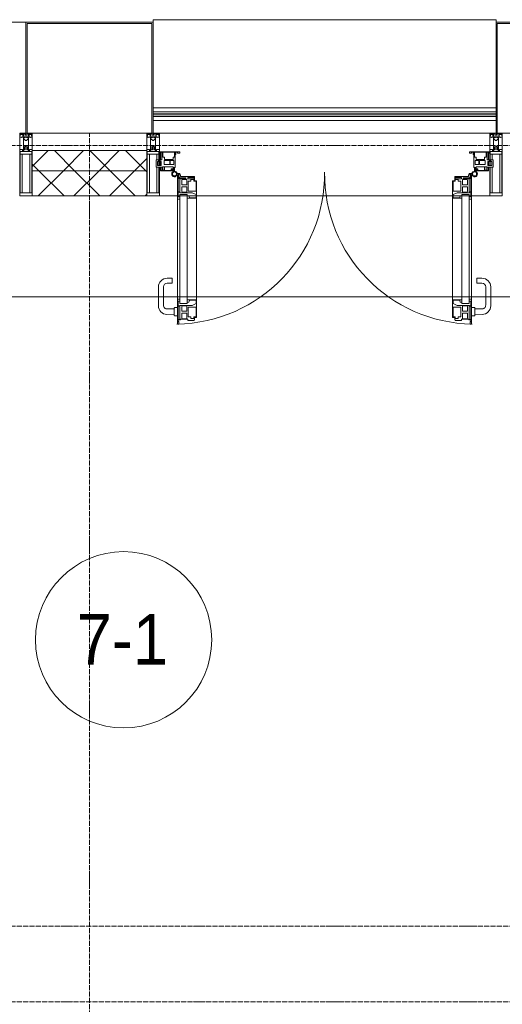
# Model space of a CAD drawing. Header units: millimetres. Extents: x 5617 to 107604, y 7718 to 206326.
# Tile 46 of 65: x 49514 to 51431, y 29690 to 33600. Entities that reach past the tile are written whole.
import ezdxf

# ---------------------------------------------------------------- set-up
doc = ezdxf.new("R2010")
doc.units = ezdxf.units.MM
doc.linetypes.add('ADSK_Линия сетки', pattern=[25, 20, -2.5, 0, -2.5])
doc.linetypes.add('Линия сетки', pattern=[25, 20, -2.5, 0, -2.5])
for name, color, linetype, lineweight in [('Двери', 7, 'Continuous', 18), ('Импосты витража', 7, 'Continuous', 18), ('Колонны', 7, 'Continuous', 18), ('Марки помещений', 7, 'Continuous', 20), ('Ограждение', 7, 'Continuous', 18), ('Оси', 7, 'Continuous', 9), ('Панели витража', 7, 'Continuous', 18), ('Перекрытия', 7, 'Continuous', 18), ('Поручни', 7, 'Continuous', 18), ('Стены разрез', 7, 'Continuous', 40), ('Стены штриховка', 7, 'Continuous', 40), ('Элементы узлов', 7, 'Continuous', 18)]:
    doc.layers.add(name, color=color, linetype=linetype, lineweight=lineweight)
doc.styles.add('Arial_3', font='arial.ttf', dxfattribs={"width": 0.9, "height": 200})
pattern_1 = [(45, (0, 0), (-70.71068, 70.71068), []), (135, (0, 0), (-70.71068, -70.71068), [])]

# ---------------------------------------------------------------- blocks, each defined once
blk = doc.blocks.new('135_SLK_K4_AR_rvt-1-МКСС_К4_L17_58_200_')
at = {"layer": 'Перекрытия', "color": 253, "true_color": 0xaaaaaa}
blk.add_line((124400, 32500), (120650, 32500), dxfattribs=at)
blk = doc.blocks.new('A_PAN_ALU_Door_Double - EXT_1_Double_EQ-7512951-МКСС_К4_L17_58_200_')
at = {"layer": 'Двери', "color": 253, "lineweight": 5, "true_color": 0xaaaaaa}
for p, q in [((-583.7, 659.3), (-583.7, 758.9)), ((-583.7, 758.9), (-578.6, 758.9)), ((-583.7, 659.3), (-583.7, 758.9)), ((-583.7, 758.9), (-578.6, 758.9)), ((-581.6, 750.3), (-581.6, 742.3)), ((-579.8, 750.3), (-581.6, 750.3)), ((-581.6, 750.3), (-581.6, 742.3)), ((-579.8, 750.3), (-581.6, 750.3)), ((-579.8, 748.9), (-579.8, 750.3)), ((-579.8, 748.9), (-579.8, 750.3)), ((-578.6, 748.9), (-579.8, 748.9)), ((-578.6, 748.9), (-579.8, 748.9)), ((-578.6, 758.9), (-578.6, 748.9)), ((-578.6, 758.9), (-578.6, 748.9)), ((-543.6, 744.8), (-518.6, 744.8)), ((-543.6, 739.3), (-543.6, 744.8)), ((-543.6, 744.8), (-518.6, 744.8)), ((-543.6, 739.3), (-543.6, 744.8)), ((-518.6, 744.8), (-518.6, 741.8)), ((-518.6, 744.8), (-518.6, 741.8)), ((543.6, 744.8), (518.6, 744.8)), ((518.6, 744.8), (518.6, 741.8)), ((543.6, 744.8), (518.6, 744.8)), ((518.6, 744.8), (518.6, 741.8)), ((543.6, 739.3), (543.6, 744.8)), ((543.6, 739.3), (543.6, 744.8)), ((583.7, 758.9), (578.6, 758.9)), ((578.6, 758.9), (578.6, 748.9)), ((583.7, 758.9), (578.6, 758.9)), ((578.6, 758.9), (578.6, 748.9)), ((578.6, 748.9), (579.8, 748.9)), ((578.6, 748.9), (579.8, 748.9)), ((579.8, 748.9), (579.8, 750.3)), ((579.8, 750.3), (581.6, 750.3)), ((579.8, 748.9), (579.8, 750.3)), ((579.8, 750.3), (581.6, 750.3)), ((581.6, 750.3), (581.6, 742.3)), ((581.6, 750.3), (581.6, 742.3)), ((583.7, 659.3), (583.7, 758.9)), ((583.7, 659.3), (583.7, 758.9)), ((-581.6, 742.3), (-572.9, 742.3)), ((-581.6, 742.3), (-572.9, 742.3)), ((-581.6, 740.6), (-581.6, 688.2)), ((-574.6, 740.6), (-581.6, 740.6)), ((-581.6, 740.6), (-581.6, 688.2)), ((-574.6, 740.6), (-581.6, 740.6)), ((-574.6, 688.2), (-574.6, 740.6)), ((-574.6, 688.2), (-574.6, 740.6)), ((-572.9, 742.3), (-572.9, 739.3)), ((-572.9, 742.3), (-572.9, 739.3)), ((-572.9, 739.3), (-543.6, 739.3)), ((-572.9, 739.3), (-543.6, 739.3)), ((-566.1, 737.5), (-567.6, 734.8)), ((-566.1, 737.5), (-567.6, 734.8)), ((-567.6, 734.8), (-567.6, 715.8)), ((-567.6, 734.8), (-567.6, 715.8)), ((-567.6, 715.8), (-547.7, 715.8)), ((-567.6, 715.8), (-547.7, 715.8)), ((-567.6, 708), (-567.6, 688.9)), ((-547.7, 708), (-567.6, 708)), ((-567.6, 708), (-567.6, 688.9)), ((-547.7, 708), (-567.6, 708)), ((-547.7, 737.5), (-566.1, 737.5)), ((-547.7, 737.5), (-566.1, 737.5)), ((-547.7, 715.8), (-547.7, 737.5)), ((-547.7, 715.8), (-547.7, 737.5)), ((-547.7, 686.3), (-547.7, 708)), ((-547.7, 686.3), (-547.7, 708)), ((-541.3, 730.5), (-541.3, 691)), ((-531.2, 730.5), (-541.3, 730.5)), ((-541.3, 730.5), (-541.3, 691)), ((-531.2, 730.5), (-541.3, 730.5)), ((-531.2, 737.1), (-531.2, 730.5)), ((-518.8, 737.1), (-531.2, 737.1)), ((-531.2, 737.1), (-531.2, 730.5)), ((-518.8, 737.1), (-531.2, 737.1)), ((-518.8, 730.6), (-518.8, 737.1)), ((-518.8, 730.6), (-518.8, 737.1)), ((-510.6, 730.6), (-518.8, 730.6)), ((-510.6, 730.6), (-518.8, 730.6)), ((-518.6, 741.8), (-517.1, 741.8)), ((-518.6, 741.8), (-517.1, 741.8)), ((-517.1, 741.8), (-517.1, 732.3)), ((-517.1, 741.8), (-517.1, 732.3)), ((-517.1, 732.3), (-508.2, 732.3)), ((-517.1, 732.3), (-508.2, 732.3)), ((-510.6, 691), (-510.6, 730.6)), ((-510.6, 691), (-510.6, 730.6)), ((-508.2, 732.3), (-508.2, 662.3)), ((-508.2, 732.3), (-508.2, 662.3)), ((517.1, 732.3), (508.2, 732.3)), ((508.2, 732.3), (508.2, 662.3)), ((517.1, 732.3), (508.2, 732.3)), ((508.2, 732.3), (508.2, 662.3)), ((510.6, 691), (510.6, 730.6)), ((510.6, 730.6), (518.8, 730.6)), ((510.6, 691), (510.6, 730.6)), ((510.6, 730.6), (518.8, 730.6)), ((518.6, 741.8), (517.1, 741.8)), ((517.1, 741.8), (517.1, 732.3)), ((518.6, 741.8), (517.1, 741.8)), ((517.1, 741.8), (517.1, 732.3)), ((518.8, 730.6), (518.8, 737.1)), ((518.8, 737.1), (531.2, 737.1)), ((518.8, 730.6), (518.8, 737.1)), ((518.8, 737.1), (531.2, 737.1)), ((531.2, 737.1), (531.2, 730.5)), ((531.2, 737.1), (531.2, 730.5)), ((531.2, 730.5), (541.3, 730.5)), ((531.2, 730.5), (541.3, 730.5)), ((541.3, 730.5), (541.3, 691)), ((541.3, 730.5), (541.3, 691)), ((572.9, 739.3), (543.6, 739.3)), ((572.9, 739.3), (543.6, 739.3)), ((547.7, 715.8), (547.7, 737.5)), ((547.7, 737.5), (566.1, 737.5)), ((547.7, 715.8), (547.7, 737.5)), ((547.7, 737.5), (566.1, 737.5)), ((567.6, 715.8), (547.7, 715.8)), ((567.6, 715.8), (547.7, 715.8)), ((547.7, 708), (567.6, 708)), ((547.7, 686.3), (547.7, 708)), ((547.7, 708), (567.6, 708)), ((547.7, 686.3), (547.7, 708)), ((566.1, 737.5), (567.6, 734.8)), ((566.1, 737.5), (567.6, 734.8)), ((567.6, 734.8), (567.6, 715.8)), ((567.6, 734.8), (567.6, 715.8)), ((567.6, 708), (567.6, 688.9)), ((567.6, 708), (567.6, 688.9)), ((581.6, 742.3), (572.9, 742.3)), ((572.9, 742.3), (572.9, 739.3)), ((581.6, 742.3), (572.9, 742.3)), ((572.9, 742.3), (572.9, 739.3)), ((574.6, 688.2), (574.6, 740.6)), ((574.6, 740.6), (581.6, 740.6)), ((574.6, 688.2), (574.6, 740.6)), ((574.6, 740.6), (581.6, 740.6)), ((581.6, 740.6), (581.6, 688.2)), ((581.6, 740.6), (581.6, 688.2)), ((-583.7, 244.2), (-583.7, 677.3)), ((-581.6, 688.2), (-574.6, 688.2)), ((-581.6, 688.2), (-574.6, 688.2)), ((-581.6, 686.5), (-581.6, 668.4)), ((-575.4, 686.5), (-581.6, 686.5)), ((-581.6, 686.5), (-581.6, 668.4)), ((-575.4, 686.5), (-581.6, 686.5)), ((-581.6, 668.4), (-574.6, 668.4)), ((-581.6, 668.4), (-574.6, 668.4)), ((-575.4, 684.5), (-575.4, 686.5)), ((-575.4, 684.5), (-575.4, 686.5)), ((-526.4, 684.5), (-575.4, 684.5)), ((-526.4, 684.5), (-575.4, 684.5)), ((-574.6, 677.3), (-546, 677.3)), ((-574.6, 244.2), (-574.6, 677.3)), ((-574.6, 668.4), (-574.6, 659.3)), ((-574.6, 668.4), (-574.6, 659.3)), ((-567.6, 688.9), (-566.1, 686.3)), ((-567.6, 688.9), (-566.1, 686.3)), ((-566.1, 686.3), (-547.7, 686.3)), ((-566.1, 686.3), (-547.7, 686.3)), ((-546, 677.3), (-546, 244.2)), ((-546, 672), (-539.3, 672)), ((-546, 662.3), (-546, 672)), ((-546, 672), (-539.3, 672)), ((-546, 662.3), (-546, 672)), ((-541.3, 691), (-510.6, 691)), ((-541.3, 691), (-510.6, 691)), ((-539.3, 672), (-537.1, 665.9)), ((-539.3, 672), (-537.1, 665.9)), ((-537.1, 665.9), (-537.1, 663.8)), ((-537.1, 665.9), (-537.1, 663.8)), ((-510.6, 676.8), (-526.4, 684.5)), ((-510.6, 676.8), (-526.4, 684.5)), ((-510.6, 663.8), (-510.6, 676.8)), ((-510.6, 663.8), (-510.6, 676.8)), ((541.3, 691), (510.6, 691)), ((541.3, 691), (510.6, 691)), ((510.6, 676.8), (526.4, 684.5)), ((510.6, 676.8), (526.4, 684.5)), ((510.6, 663.8), (510.6, 676.8)), ((510.6, 663.8), (510.6, 676.8)), ((526.4, 684.5), (575.4, 684.5)), ((526.4, 684.5), (575.4, 684.5)), ((539.3, 672), (537.1, 665.9)), ((539.3, 672), (537.1, 665.9)), ((537.1, 665.9), (537.1, 663.8)), ((537.1, 665.9), (537.1, 663.8)), ((546, 672), (539.3, 672)), ((546, 672), (539.3, 672)), ((546, 677.3), (546, 244.2)), ((574.6, 677.3), (546, 677.3)), ((546, 662.3), (546, 672)), ((546, 662.3), (546, 672)), ((566.1, 686.3), (547.7, 686.3)), ((566.1, 686.3), (547.7, 686.3)), ((567.6, 688.9), (566.1, 686.3)), ((567.6, 688.9), (566.1, 686.3)), ((581.6, 688.2), (574.6, 688.2)), ((581.6, 688.2), (574.6, 688.2)), ((574.6, 244.2), (574.6, 677.3)), ((581.6, 668.4), (574.6, 668.4)), ((574.6, 668.4), (574.6, 659.3)), ((581.6, 668.4), (574.6, 668.4)), ((574.6, 668.4), (574.6, 659.3)), ((575.4, 684.5), (575.4, 686.5)), ((575.4, 686.5), (581.6, 686.5)), ((575.4, 684.5), (575.4, 686.5)), ((575.4, 686.5), (581.6, 686.5)), ((581.6, 686.5), (581.6, 668.4)), ((581.6, 686.5), (581.6, 668.4)), ((583.7, 244.2), (583.7, 677.3)), ((-574.6, 659.3), (-583.7, 659.3)), ((-574.6, 659.3), (-583.7, 659.3)), ((-508.2, 662.3), (-546, 662.3)), ((-508.2, 662.3), (-546, 662.3)), ((-537.1, 663.8), (-510.6, 663.8)), ((-537.1, 663.8), (-510.6, 663.8)), ((-508.2, 662.3), (-508.2, 259.2)), ((508.2, 662.3), (546, 662.3)), ((508.2, 662.3), (546, 662.3)), ((508.2, 662.3), (508.2, 259.2)), ((537.1, 663.8), (510.6, 663.8)), ((537.1, 663.8), (510.6, 663.8)), ((574.6, 659.3), (583.7, 659.3)), ((574.6, 659.3), (583.7, 659.3)), ((-583.7, 262.2), (-574.6, 262.2)), ((-583.7, 164.2), (-583.7, 262.2)), ((-581.6, 253.1), (-581.6, 235.1)), ((-574.6, 253.1), (-581.6, 253.1)), ((-581.6, 235.1), (-575.4, 235.1)), ((-575.4, 237), (-526.4, 237)), ((-575.4, 235.1), (-575.4, 237)), ((-574.6, 262.2), (-574.6, 253.1)), ((-574.6, 244.2), (-546, 244.2)), ((-566.1, 235.3), (-567.6, 232.6)), ((-547.7, 235.3), (-566.1, 235.3)), ((-547.7, 213.6), (-547.7, 235.3)), ((-546, 259.2), (-508.2, 259.2)), ((-546, 249.6), (-546, 259.2)), ((-539.3, 249.6), (-546, 249.6)), ((-537.1, 255.7), (-539.3, 249.6)), ((-537.1, 257.7), (-537.1, 255.7)), ((-510.6, 257.7), (-537.1, 257.7)), ((-526.4, 237), (-510.6, 244.7)), ((-510.6, 244.7), (-510.6, 257.7)), ((-508.2, 259.2), (-508.2, 189.3)), ((546, 259.2), (508.2, 259.2)), ((508.2, 259.2), (508.2, 189.3)), ((510.6, 244.7), (510.6, 257.7)), ((510.6, 257.7), (537.1, 257.7)), ((526.4, 237), (510.6, 244.7)), ((575.4, 237), (526.4, 237)), ((537.1, 257.7), (537.1, 255.7)), ((537.1, 255.7), (539.3, 249.6)), ((539.3, 249.6), (546, 249.6)), ((546, 249.6), (546, 259.2)), ((574.6, 244.2), (546, 244.2)), ((547.7, 213.6), (547.7, 235.3)), ((547.7, 235.3), (566.1, 235.3)), ((566.1, 235.3), (567.6, 232.6)), ((583.7, 262.2), (574.6, 262.2)), ((574.6, 262.2), (574.6, 253.1)), ((574.6, 253.1), (581.6, 253.1)), ((575.4, 235.1), (575.4, 237)), ((581.6, 235.1), (575.4, 235.1)), ((581.6, 253.1), (581.6, 235.1)), ((583.7, 164.2), (583.7, 262.2)), ((-581.6, 233.4), (-581.6, 180.9)), ((-574.6, 233.4), (-581.6, 233.4)), ((-574.6, 180.9), (-574.6, 233.4)), ((-567.6, 232.6), (-567.6, 213.6)), ((-567.6, 213.6), (-547.7, 213.6)), ((-567.6, 205.7), (-567.6, 186.7)), ((-547.7, 205.7), (-567.6, 205.7)), ((-547.7, 184), (-547.7, 205.7)), ((-541.3, 230.6), (-541.3, 191)), ((-510.6, 230.6), (-541.3, 230.6)), ((-510.6, 191), (-510.6, 230.6)), ((510.6, 230.6), (541.3, 230.6)), ((510.6, 191), (510.6, 230.6)), ((541.3, 230.6), (541.3, 191)), ((567.6, 213.6), (547.7, 213.6)), ((547.7, 205.7), (567.6, 205.7)), ((547.7, 184), (547.7, 205.7)), ((567.6, 232.6), (567.6, 213.6)), ((567.6, 205.7), (567.6, 186.7)), ((574.6, 233.4), (581.6, 233.4)), ((574.6, 180.9), (574.6, 233.4)), ((581.6, 233.4), (581.6, 180.9)), ((-575.1, 160.7), (-585.4, 160.7)), ((-581.6, 180.9), (-574.6, 180.9)), ((-581.6, 179.2), (-581.6, 164.2)), ((-572.9, 179.2), (-581.6, 179.2)), ((-581.6, 164.2), (-578.6, 164.2)), ((-578.6, 164.2), (-578.6, 174.5)), ((-575.5, 177.5), (-551.3, 177.5)), ((-575.1, 165.6), (-575.1, 160.7)), ((-572.4, 165.6), (-575.1, 165.6)), ((-572.9, 182.2), (-572.9, 179.2)), ((-551.3, 182.2), (-572.9, 182.2)), ((-572.4, 173.3), (-572.4, 165.6)), ((-517.1, 173.3), (-572.4, 173.3)), ((-567.6, 186.7), (-566.1, 184)), ((-566.1, 184), (-547.7, 184)), ((-551.3, 177.5), (-551.3, 182.2)), ((-543.6, 182.2), (-543.6, 176.7)), ((-518.6, 182.2), (-543.6, 182.2)), ((-543.6, 176.7), (-518.6, 176.7)), ((-541.3, 191), (-531.2, 191)), ((-531.2, 191), (-531.2, 184.4)), ((-531.2, 184.4), (-518.8, 184.4)), ((-518.8, 191), (-510.6, 191)), ((-518.8, 184.4), (-518.8, 191)), ((-518.6, 176.7), (-518.6, 182.2)), ((-517.1, 189.3), (-517.1, 173.3)), ((-508.2, 189.3), (-517.1, 189.3)), ((508.2, 189.3), (517.1, 189.3)), ((518.8, 191), (510.6, 191)), ((517.1, 189.3), (517.1, 173.3)), ((517.1, 173.3), (572.4, 173.3)), ((518.6, 182.2), (543.6, 182.2)), ((518.6, 176.7), (518.6, 182.2)), ((543.6, 176.7), (518.6, 176.7)), ((518.8, 184.4), (518.8, 191)), ((531.2, 184.4), (518.8, 184.4)), ((541.3, 191), (531.2, 191)), ((531.2, 191), (531.2, 184.4)), ((543.6, 182.2), (543.6, 176.7)), ((566.1, 184), (547.7, 184)), ((551.3, 177.5), (551.3, 182.2)), ((551.3, 182.2), (572.9, 182.2)), ((575.5, 177.5), (551.3, 177.5)), ((567.6, 186.7), (566.1, 184)), ((572.4, 173.3), (572.4, 165.6)), ((572.4, 165.6), (575.1, 165.6)), ((572.9, 182.2), (572.9, 179.2)), ((572.9, 179.2), (581.6, 179.2)), ((581.6, 180.9), (574.6, 180.9)), ((575.1, 165.6), (575.1, 160.7)), ((575.1, 160.7), (585.4, 160.7)), ((578.6, 164.2), (578.6, 174.5)), ((581.6, 164.2), (578.6, 164.2)), ((581.6, 179.2), (581.6, 164.2))]:
    blk.add_line(p, q, dxfattribs=at)
at = {"layer": 'Двери', "lineweight": 5}
for p, q in [((-597.6, 721.7), (-626.4, 720.7)), ((-597.6, 723.5), (-597.6, 696)), ((-583.6, 726), (-595.1, 726)), ((583.6, 726), (595.1, 726)), ((597.6, 723.5), (597.6, 696)), ((597.6, 721.7), (626.4, 720.7)), ((-660.1, 685.7), (-660.1, 611.5)), ((-640.1, 611.5), (-640.1, 683.8)), ((-624.5, 698.8), (-597.6, 697.7)), ((-595.1, 693.5), (-583.6, 693.5)), ((595.1, 693.5), (583.6, 693.5)), ((624.5, 698.8), (597.6, 697.7)), ((640.1, 611.5), (640.1, 683.8)), ((660.1, 685.7), (660.1, 611.5)), ((-605.1, 596.5), (-625.1, 596.5)), ((-605.1, 576.5), (-605.1, 596.5)), ((605.1, 576.5), (605.1, 596.5)), ((605.1, 596.5), (625.1, 596.5)), ((-625.1, 576.5), (-605.1, 576.5)), ((625.1, 576.5), (605.1, 576.5))]:
    blk.add_line(p, q, dxfattribs=at)
at = {"layer": 'Двери', "color": 254, "lineweight": 5, "true_color": 0xd4d4d4}
for centre, start, end in [((-596.2, 162.6), 359.296, 89.0613), ((596.2, 162.6), 90.9387, 180.704)]:
    blk.add_arc(centre, 596.2, start, end, dxfattribs=at)
at = {"layer": 'Двери', "lineweight": 5}
for centre, radius, start, end in [((-625.1, 685.7), 35, 92.1945, 180), ((-595.1, 723.5), 2.5, 90, 180), ((595.1, 723.5), 2.5, 360, 90), ((625.1, 685.7), 35, 360, 87.8055), ((-625.1, 683.8), 15, 87.8056, 180), ((-595.1, 696), 2.5, 180, 270), ((595.1, 696), 2.5, 270, 360), ((625.1, 683.8), 15, 0, 92.1944), ((-625.1, 611.5), 35, 180, 270), ((-625.1, 611.5), 15, 180, 270), ((625.1, 611.5), 35, 270, 360), ((625.1, 611.5), 15, 270, 360)]:
    blk.add_arc(centre, radius, start, end, dxfattribs=at)
at = {"layer": 'Двери', "color": 253, "lineweight": 5, "true_color": 0xaaaaaa}
for centre, radius, start, end in [((-596.2, 162.7), 11, 16.047, 350.0284), ((-596.2, 162.6), 8, 90, 270), ((-596.2, 162.6), 8, 270, 90), ((-583.7, 166.3), 2.03, 196.0721, 270), ((-575.5, 174.5), 3, 90, 180), ((575.5, 174.5), 3, 360, 90), ((583.7, 166.3), 2.03, 270, 343.9279), ((596.2, 162.7), 11, 189.9716, 163.953), ((596.2, 162.6), 8, 90, 270), ((596.2, 162.6), 8, 270, 90)]:
    blk.add_arc(centre, radius, start, end, dxfattribs=at)
at = {"layer": 'Панели витража', "color": 253, "lineweight": 5, "true_color": 0xaaaaaa}
for p, q in [((-645.9, 135.1), (-669.2, 135.1)), ((-669.2, 135.1), (-669.2, 106.6)), ((-664.2, 113.4), (-664.2, 128.4)), ((-664.2, 128.4), (-649.2, 128.4)), ((-600.3, 150), (-651.2, 150)), ((-651.2, 150), (-651.2, 148.5)), ((-651.2, 148.5), (-645.9, 148.5)), ((-651.2, 148.5), (-651.2, 135.1)), ((-651.2, 128.4), (-651.2, 113.4)), ((-649.2, 128.4), (-649.2, 113.4)), ((-645.9, 148.5), (-645.9, 135.1)), ((-644.3, 134.5), (-644.3, 148.2)), ((-644.3, 148.2), (-637.3, 148.2)), ((-637.3, 134.5), (-644.3, 134.5)), ((-637.8, 108.8), (-637.8, 125)), ((-637.8, 125), (-615.2, 125)), ((-637.3, 148.2), (-637.3, 134.5)), ((-635.9, 134.2), (-635.9, 148.4)), ((-635.9, 148.4), (-608.9, 148.4)), ((-601.9, 134.2), (-635.9, 134.2)), ((-615.2, 125), (-615.2, 108.8)), ((-613, 108.8), (-613, 125)), ((-613, 125), (-598.7, 125)), ((-608.9, 148.4), (-608.9, 142.8)), ((-608.9, 142.8), (-601.9, 142.8)), ((-607.5, 148.7), (-601.5, 148.7)), ((-607.5, 144.4), (-607.5, 148.7)), ((-601.5, 144.4), (-607.5, 144.4)), ((-601.9, 142.8), (-601.9, 134.2)), ((-601.5, 148.7), (-601.5, 144.4)), ((-600.3, 136.5), (-600.3, 150)), ((-596.2, 150), (-600.3, 150)), ((-593.3, 136.5), (-600.3, 136.5)), ((-598.7, 125), (-598.7, 108.8)), ((-596.2, 136.5), (-596.2, 150)), ((-593.3, 84.8), (-593.3, 136.5)), ((600.3, 136.5), (593.3, 136.5)), ((593.3, 136.5), (593.3, 84.8)), ((596.2, 150), (596.2, 136.5)), ((600.3, 150), (596.2, 150)), ((598.7, 125), (613, 125)), ((598.7, 108.8), (598.7, 125)), ((651.2, 150), (600.3, 150)), ((600.3, 150), (600.3, 136.5)), ((601.5, 144.4), (601.5, 148.7)), ((601.5, 148.7), (607.5, 148.7)), ((607.5, 144.4), (601.5, 144.4)), ((601.9, 134.2), (601.9, 142.8)), ((601.9, 142.8), (608.9, 142.8)), ((635.9, 134.2), (601.9, 134.2)), ((607.5, 148.7), (607.5, 144.4)), ((608.9, 142.8), (608.9, 148.4)), ((608.9, 148.4), (635.9, 148.4)), ((613, 125), (613, 108.8)), ((615.2, 125), (637.8, 125)), ((615.2, 108.8), (615.2, 125)), ((635.9, 148.4), (635.9, 134.2)), ((637.3, 148.2), (644.3, 148.2)), ((637.3, 134.5), (637.3, 148.2)), ((644.3, 134.5), (637.3, 134.5)), ((637.8, 125), (637.8, 108.8)), ((644.3, 148.2), (644.3, 134.5)), ((645.9, 135.1), (645.9, 148.5)), ((645.9, 148.5), (651.2, 148.5)), ((669.2, 135.1), (645.9, 135.1)), ((649.2, 128.4), (664.2, 128.4)), ((649.2, 113.4), (649.2, 128.4)), ((651.2, 148.5), (651.2, 150)), ((651.2, 135.1), (651.2, 148.5)), ((651.2, 113.4), (651.2, 128.4)), ((664.2, 128.4), (664.2, 113.4)), ((669.2, 106.6), (669.2, 135.1)), ((-669.2, 106.6), (-660.2, 106.6)), ((-649.2, 113.4), (-664.2, 113.4)), ((-660.2, 106.6), (-660.2, 110.1)), ((-660.2, 110.1), (-653.3, 110.1)), ((-652.8, 79.5), (-654.3, 79.5)), ((-654.3, 79.5), (-654.3, 74.5)), ((-653.3, 110.1), (-653.3, 106.6)), ((-653.3, 106.6), (-646.3, 106.6)), ((-652.8, 76.7), (-652.8, 79.5)), ((-651.2, 106.6), (-651.2, 76.7)), ((-646.3, 106.6), (-646.3, 76.7)), ((-642.4, 76.3), (-642.4, 95.5)), ((-642.4, 95.5), (-635.3, 95.5)), ((-615.2, 108.8), (-637.8, 108.8)), ((-635.3, 95.5), (-635.3, 105)), ((-635.3, 105), (-602.1, 105)), ((-598.7, 108.8), (-613, 108.8)), ((-602.1, 105), (-602.1, 95.5)), ((-602.1, 95.5), (-595.8, 95.5)), ((-596.2, 76.2), (-596.2, 95.5)), ((-595.8, 95.5), (-595.8, 89)), ((-595.8, 89), (-595, 88.2)), ((-595, 88.2), (-595, 83.1)), ((-595, 83.1), (-592, 83.1)), ((-590.3, 84.8), (-593.3, 84.8)), ((-592, 83.1), (-592, 76.3)), ((-590.3, 76.5), (-590.3, 84.8)), ((-575.3, 79.5), (-583.9, 79.5)), ((-583.9, 79.5), (-583.9, 76.5)), ((-575.3, 74.5), (-575.3, 79.5)), ((583.9, 79.5), (575.3, 79.5)), ((575.3, 79.5), (575.3, 74.5)), ((583.9, 76.5), (583.9, 79.5)), ((593.3, 84.8), (590.3, 84.8)), ((590.3, 84.8), (590.3, 76.5)), ((592, 76.3), (592, 83.1)), ((592, 83.1), (595, 83.1)), ((595, 88.2), (595.8, 89)), ((595, 83.1), (595, 88.2)), ((595.8, 89), (595.8, 95.5)), ((595.8, 95.5), (602.1, 95.5)), ((596.2, 95.5), (596.2, 76.2)), ((613, 108.8), (598.7, 108.8)), ((602.1, 95.5), (602.1, 105)), ((602.1, 105), (635.3, 105)), ((637.8, 108.8), (615.2, 108.8)), ((635.3, 105), (635.3, 95.5)), ((635.3, 95.5), (642.4, 95.5)), ((642.4, 95.5), (642.4, 76.3)), ((646.3, 76.7), (646.3, 106.6)), ((646.3, 106.6), (653.3, 106.6)), ((664.2, 113.4), (649.2, 113.4)), ((651.2, 76.7), (651.2, 106.6)), ((654.3, 79.5), (652.8, 79.5)), ((652.8, 79.5), (652.8, 76.7)), ((653.3, 106.6), (653.3, 110.1)), ((653.3, 110.1), (660.2, 110.1)), ((654.3, 74.5), (654.3, 79.5)), ((660.2, 110.1), (660.2, 106.6)), ((660.2, 106.6), (669.2, 106.6)), ((-654.3, 74.5), (-575.3, 74.5)), ((-646.3, 76.7), (-652.8, 76.7)), ((-592, 76.3), (-642.4, 76.3)), ((-583.9, 76.5), (-590.3, 76.5)), ((575.3, 74.5), (654.3, 74.5)), ((590.3, 76.5), (583.9, 76.5)), ((642.4, 76.3), (592, 76.3)), ((652.8, 76.7), (646.3, 76.7))]:
    blk.add_line(p, q, dxfattribs=at)
blk = doc.blocks.new('Rectangular Mullion - R_StandardFrame_50Wx250H-V67-МКСС_К4_L17_58_200_')
at = {"layer": 'Импосты витража', "color": 253, "lineweight": 5, "true_color": 0xaaaaaa}
for p, q in [((123940, 33150), (122627.5, 33150)), ((122700, 32900), (122627.5, 32900)), ((122737.8, 32900), (122702.1, 32900)), ((122773.2, 32900), (122744.6, 32900)), ((123792, 32900), (122775.5, 32900)), ((123822.9, 32900), (123794.3, 32900)), ((123865.4, 32900), (123829.7, 32900)), ((123940, 32900), (123867.5, 32900))]:
    blk.add_line(p, q, dxfattribs=at)
blk = doc.blocks.new('Rectangular Mullion - 50Wx250H-2623690-МКСС_К4_L17_58_200_')
at = {"layer": 'Элементы узлов', "color": 253, "lineweight": 5, "true_color": 0xaaaaaa}
for p, q in [((-25, 65.2), (-25, 250)), ((-25, 250), (0, 250)), ((-23, 237.3), (0, 237.3)), ((-23, 237.3), (-23, 73.6)), ((-14.9, 84), (-14.9, 237.3)), ((25, 250), (0, 250)), ((23, 237.3), (0, 237.3)), ((14.9, 84), (14.9, 237.3)), ((23, 237.3), (23, 73.6)), ((25, 65.2), (25, 250)), ((0, 84), (-23, 84)), ((0, 84), (23, 84)), ((-14, 65.2), (-25, 65.2)), ((-0.5, 73.6), (-23, 73.6)), ((-14, 71.3), (-14, 65.2)), ((-10, 71.3), (-14, 71.3)), ((-10, 53), (-10, 71.3)), ((-8.7, 53), (-10, 53)), ((-10, 53), (-10, 17)), ((-8.7, 53), (-7, 54.7)), ((-7, 65.2), (-5.9, 67.3)), ((-7, 65.2), (-7, 54.7)), ((-4.1, 67.3), (-5.9, 67.3)), ((-4.1, 67.3), (-2.9, 65.1)), ((-2.9, 65.1), (-2.9, 54.6)), ((-1.3, 53), (-2.9, 54.6)), ((0, 53), (-1.3, 53)), ((0, 53), (1.3, 53)), ((0.5, 73.6), (23, 73.6)), ((1.3, 53), (2.9, 54.6)), ((4.1, 67.3), (2.9, 65.1)), ((2.9, 65.1), (2.9, 54.6)), ((4.1, 67.3), (5.9, 67.3)), ((7, 65.2), (5.9, 67.3)), ((7, 65.2), (7, 54.7)), ((8.7, 53), (7, 54.7)), ((8.7, 53), (10, 53)), ((10, 71.3), (14, 71.3)), ((10, 53), (10, 71.3)), ((10, 53), (10, 17)), ((14, 71.3), (14, 65.2)), ((14, 65.2), (25, 65.2)), ((-23.8, 14.6), (-25, 14.2)), ((-25, 0), (-25, 14.2)), ((-22.3, 17), (-23.8, 17)), ((-23.8, 17), (-23.8, 14.6)), ((-22.5, 10.6), (-23.8, 14.6)), ((-22.5, 10.6), (-23.7, 9.9)), ((-23.7, 1.3), (-23.7, 9.9)), ((-23.7, 1.3), (-11.8, 1.3)), ((-23.2, 10.2), (-22.5, 8)), ((-22.5, 8), (-22.5, 4.5)), ((-21.3, 4.5), (-22.5, 4.5)), ((-22.3, 17), (-22.3, 16)), ((-22.3, 16), (-21.3, 16)), ((-19, 17.6), (-21.3, 16)), ((-21.3, 4.5), (-21.3, 6.5)), ((-21.3, 6.5), (-14.2, 6.5)), ((-18.4, 16.6), (-19, 17.6)), ((-7.4, 16.6), (-18.4, 16.6)), ((-14.2, 6.5), (-14.2, 4.5)), ((-13.2, 4.5), (-14.2, 4.5)), ((-13.2, 4.5), (-12.2, 7.2)), ((-12.7, 7.6), (-11.3, 11.4)), ((-12.7, 7.6), (-11.8, 6.9)), ((-12.2, 9), (-12.2, 14.8)), ((-12.2, 14.8), (0, 14.8)), ((-11.8, 1.3), (-11.8, 6.9)), ((-10.5, 11.2), (-11.3, 11.4)), ((-10.5, 1.5), (-10.5, 11.2)), ((-4.8, 1.5), (-10.5, 1.5)), ((-10, 17), (-7.5, 17)), ((-8.5, 23), (-1.5, 30)), ((-8.5, 18.5), (-8.5, 23)), ((-7.5, 18.5), (-8.5, 18.5)), ((-7.5, 17), (-7.5, 18.5)), ((-7.4, 18), (-7.4, 16.6)), ((-2.6, 18), (-7.4, 18)), ((0, 8), (-4.8, 8)), ((-4.8, 1.5), (-4.8, 8)), ((-2.6, 18), (-2.6, 16.8)), ((-2.6, 16.8), (0, 16.8)), ((-1.5, 30), (0, 30)), ((1.5, 30), (0, 30)), ((2.6, 16.8), (0, 16.8)), ((0, 14.8), (0, 16.8)), ((0, 14.8), (0, 16.8)), ((12.2, 14.8), (0, 14.8)), ((0, 0), (0, 8)), ((0, 8), (4.8, 8)), ((0, 0), (0, 8)), ((8.5, 23), (1.5, 30)), ((2.6, 18), (2.6, 16.8)), ((2.6, 18), (7.4, 18)), ((4.8, 1.5), (4.8, 8)), ((4.8, 1.5), (10.5, 1.5)), ((7.4, 18), (7.4, 16.6)), ((7.4, 16.6), (18.4, 16.6)), ((7.5, 18.5), (8.5, 18.5)), ((7.5, 17), (7.5, 18.5)), ((10, 17), (7.5, 17)), ((8.5, 18.5), (8.5, 23)), ((10.5, 11.2), (11.3, 11.4)), ((10.5, 1.5), (10.5, 11.2)), ((12.7, 7.6), (11.3, 11.4)), ((12.7, 7.6), (11.8, 6.9)), ((11.8, 1.3), (11.8, 6.9)), ((23.7, 1.3), (11.8, 1.3)), ((12.2, 9), (12.2, 14.8)), ((13.2, 4.5), (12.2, 7.2)), ((13.2, 4.5), (14.2, 4.5)), ((21.3, 6.5), (14.2, 6.5)), ((14.2, 6.5), (14.2, 4.5)), ((18.4, 16.6), (19, 17.6)), ((19, 17.6), (21.3, 16)), ((22.3, 16), (21.3, 16)), ((21.3, 4.5), (21.3, 6.5)), ((21.3, 4.5), (22.5, 4.5)), ((22.3, 17), (22.3, 16)), ((22.3, 17), (23.8, 17)), ((22.5, 10.6), (23.8, 14.6)), ((22.5, 10.6), (23.7, 9.9)), ((23.2, 10.2), (22.5, 8)), ((22.5, 8), (22.5, 4.5)), ((23.7, 1.3), (23.7, 9.9)), ((23.8, 17), (23.8, 14.6)), ((23.8, 14.6), (25, 14.2)), ((25, 0), (25, 14.2)), ((-25, 0), (0, 0)), ((25, 0), (0, 0))]:
    blk.add_line(p, q, dxfattribs=at)
for centre, start, end in [((-0.5, 73.1), 360, 90), ((0.5, 73.1), 90, 180)]:
    blk.add_arc(centre, 0.5, start, end, dxfattribs=at)
blk = doc.blocks.new('Rectangular Mullion - R_StandardFrame_50Wx250H-V63-МКСС_К4_L17_58_200_')
at = {"layer": 'Импосты витража', "color": 253, "lineweight": 5, "true_color": 0xaaaaaa}
for p, q in [((-25, 0), (-25, 250)), ((-25, 250), (25, 250)), ((25, 250), (25, 0)), ((0, 0), (-25, 0)), ((25, 0), (5, 0))]:
    blk.add_line(p, q, dxfattribs=at)
blk = doc.blocks.new('Rectangular Mullion - 50Wx250H-V48-МКСС_К4_L17_58_200_')
at = {"layer": 'Элементы узлов', "color": 253, "lineweight": 5, "true_color": 0xaaaaaa}
for p, q in [((-25, 65.2), (-25, 250)), ((-25, 250), (0, 250)), ((-23, 237.3), (0, 237.3)), ((-23, 237.3), (-23, 73.6)), ((-14.9, 84), (-14.9, 237.3)), ((25, 250), (0, 250)), ((23, 237.3), (0, 237.3)), ((14.9, 135.1), (14.9, 237.3)), ((23, 237.3), (23, 135.1)), ((25, 135.1), (25, 250)), ((23, 128.4), (23, 113.4)), ((25, 113.4), (25, 128.4)), ((0, 84), (-23, 84)), ((0, 84), (23, 84)), ((14.9, 84), (14.9, 106.6)), ((23, 110.1), (23, 73.6)), ((25, 65.2), (25, 110.1)), ((-14, 65.2), (-25, 65.2)), ((-0.5, 73.6), (-23, 73.6)), ((-14, 71.3), (-14, 65.2)), ((-10, 71.3), (-14, 71.3)), ((-10, 53), (-10, 71.3)), ((-8.7, 53), (-10, 53)), ((-10, 53), (-10, 17)), ((-8.7, 53), (-7, 54.7)), ((-7, 65.2), (-5.9, 67.3)), ((-7, 65.2), (-7, 54.7)), ((-4.1, 67.3), (-5.9, 67.3)), ((-4.1, 67.3), (-2.9, 65.1)), ((-2.9, 65.1), (-2.9, 54.6)), ((-1.3, 53), (-2.9, 54.6)), ((0, 53), (-1.3, 53)), ((0, 53), (1.3, 53)), ((0.5, 73.6), (23, 73.6)), ((1.3, 53), (2.9, 54.6)), ((4.1, 67.3), (2.9, 65.1)), ((2.9, 65.1), (2.9, 54.6)), ((4.1, 67.3), (5.9, 67.3)), ((7, 65.2), (5.9, 67.3)), ((7, 65.2), (7, 54.7)), ((8.7, 53), (7, 54.7)), ((8.7, 53), (10, 53)), ((10, 71.3), (14, 71.3)), ((10, 53), (10, 71.3)), ((10, 53), (10, 17)), ((14, 71.3), (14, 65.2)), ((14, 65.2), (25, 65.2)), ((-23.8, 14.6), (-25, 14.2)), ((-25, 0), (-25, 14.2)), ((-22.3, 17), (-23.8, 17)), ((-23.8, 17), (-23.8, 14.6)), ((-22.5, 10.6), (-23.8, 14.6)), ((-22.5, 10.6), (-23.7, 9.9)), ((-23.7, 1.3), (-23.7, 9.9)), ((-23.7, 1.3), (-11.8, 1.3)), ((-23.2, 10.2), (-22.5, 8)), ((-22.5, 8), (-22.5, 4.5)), ((-21.3, 4.5), (-22.5, 4.5)), ((-22.3, 17), (-22.3, 16)), ((-22.3, 16), (-21.3, 16)), ((-19, 17.6), (-21.3, 16)), ((-21.3, 4.5), (-21.3, 6.5)), ((-21.3, 6.5), (-14.2, 6.5)), ((-18.4, 16.6), (-19, 17.6)), ((-7.4, 16.6), (-18.4, 16.6)), ((-14.2, 6.5), (-14.2, 4.5)), ((-13.2, 4.5), (-14.2, 4.5)), ((-13.2, 4.5), (-12.2, 7.2)), ((-12.7, 7.6), (-11.3, 11.4)), ((-12.7, 7.6), (-11.8, 6.9)), ((-12.2, 9), (-12.2, 14.8)), ((-12.2, 14.8), (0, 14.8)), ((-11.8, 1.3), (-11.8, 6.9)), ((-10.5, 11.2), (-11.3, 11.4)), ((-10.5, 1.5), (-10.5, 11.2)), ((-4.8, 1.5), (-10.5, 1.5)), ((-10, 17), (-7.5, 17)), ((-8.5, 23), (-1.5, 30)), ((-8.5, 18.5), (-8.5, 23)), ((-7.5, 18.5), (-8.5, 18.5)), ((-7.5, 17), (-7.5, 18.5)), ((-7.4, 18), (-7.4, 16.6)), ((-2.6, 18), (-7.4, 18)), ((0, 8), (-4.8, 8)), ((-4.8, 1.5), (-4.8, 8)), ((-2.6, 18), (-2.6, 16.8)), ((-2.6, 16.8), (0, 16.8)), ((-1.5, 30), (0, 30)), ((1.5, 30), (0, 30)), ((2.6, 16.8), (0, 16.8)), ((0, 14.8), (0, 16.8)), ((0, 14.8), (0, 16.8)), ((12.2, 14.8), (0, 14.8)), ((0, 0), (0, 8)), ((0, 8), (4.8, 8)), ((0, 0), (0, 8)), ((8.5, 23), (1.5, 30)), ((2.6, 18), (2.6, 16.8)), ((2.6, 18), (7.4, 18)), ((4.8, 1.5), (4.8, 8)), ((4.8, 1.5), (10.5, 1.5)), ((7.4, 18), (7.4, 16.6)), ((7.4, 16.6), (18.4, 16.6)), ((7.5, 18.5), (8.5, 18.5)), ((7.5, 17), (7.5, 18.5)), ((10, 17), (7.5, 17)), ((8.5, 18.5), (8.5, 23)), ((10.5, 11.2), (11.3, 11.4)), ((10.5, 1.5), (10.5, 11.2)), ((12.7, 7.6), (11.3, 11.4)), ((12.7, 7.6), (11.8, 6.9)), ((11.8, 1.3), (11.8, 6.9)), ((23.7, 1.3), (11.8, 1.3)), ((12.2, 9), (12.2, 14.8)), ((13.2, 4.5), (12.2, 7.2)), ((13.2, 4.5), (14.2, 4.5)), ((21.3, 6.5), (14.2, 6.5)), ((14.2, 6.5), (14.2, 4.5)), ((18.4, 16.6), (19, 17.6)), ((19, 17.6), (21.3, 16)), ((22.3, 16), (21.3, 16)), ((21.3, 4.5), (21.3, 6.5)), ((21.3, 4.5), (22.5, 4.5)), ((22.3, 17), (22.3, 16)), ((22.3, 17), (23.8, 17)), ((22.5, 10.6), (23.8, 14.6)), ((22.5, 10.6), (23.7, 9.9)), ((23.2, 10.2), (22.5, 8)), ((22.5, 8), (22.5, 4.5)), ((23.7, 1.3), (23.7, 9.9)), ((23.8, 17), (23.8, 14.6)), ((23.8, 14.6), (25, 14.2)), ((25, 0), (25, 14.2)), ((-25, 0), (0, 0)), ((25, 0), (0, 0))]:
    blk.add_line(p, q, dxfattribs=at)
for centre, start, end in [((-0.5, 73.1), 360, 90), ((0.5, 73.1), 90, 180)]:
    blk.add_arc(centre, 0.5, start, end, dxfattribs=at)
blk = doc.blocks.new('Rectangular Mullion - R_StandardFrame_50Wx250H-V62-МКСС_К4_L17_58_200_')
at = {"layer": 'Импосты витража', "color": 253, "lineweight": 5, "true_color": 0xaaaaaa}
for p, q in [((-25, 0), (-25, 250)), ((-25, 250), (25, 250)), ((25, 250), (25, 135.1)), ((25, 128.4), (25, 113.4)), ((25, 110.1), (25, 0)), ((-5, 0), (-25, 0)), ((25, 0), (0, 0))]:
    blk.add_line(p, q, dxfattribs=at)
blk = doc.blocks.new('Rectangular Mullion - 50Wx250H-V46-МКСС_К4_L17_58_200_')
at = {"layer": 'Элементы узлов', "color": 253, "lineweight": 5, "true_color": 0xaaaaaa}
for p, q in [((-25, 135.1), (-25, 250)), ((-25, 250), (0, 250)), ((-23, 237.3), (0, 237.3)), ((-23, 237.3), (-23, 135.1)), ((-14.9, 135.1), (-14.9, 237.3)), ((25, 250), (0, 250)), ((23, 237.3), (0, 237.3)), ((14.9, 84), (14.9, 237.3)), ((23, 237.3), (23, 73.6)), ((25, 65.2), (25, 250)), ((-25, 113.4), (-25, 128.4)), ((-23, 128.4), (-23, 113.4)), ((-25, 65.2), (-25, 110.1)), ((-23, 110.1), (-23, 73.6)), ((0, 84), (-23, 84)), ((-14.9, 84), (-14.9, 106.6)), ((0, 84), (23, 84)), ((-14, 65.2), (-25, 65.2)), ((-0.5, 73.6), (-23, 73.6)), ((-14, 71.3), (-14, 65.2)), ((-10, 71.3), (-14, 71.3)), ((-10, 53), (-10, 71.3)), ((-8.7, 53), (-10, 53)), ((-10, 53), (-10, 17)), ((-8.7, 53), (-7, 54.7)), ((-7, 65.2), (-5.9, 67.3)), ((-7, 65.2), (-7, 54.7)), ((-4.1, 67.3), (-5.9, 67.3)), ((-4.1, 67.3), (-2.9, 65.1)), ((-2.9, 65.1), (-2.9, 54.6)), ((-1.3, 53), (-2.9, 54.6)), ((0, 53), (-1.3, 53)), ((0, 53), (1.3, 53)), ((0.5, 73.6), (23, 73.6)), ((1.3, 53), (2.9, 54.6)), ((4.1, 67.3), (2.9, 65.1)), ((2.9, 65.1), (2.9, 54.6)), ((4.1, 67.3), (5.9, 67.3)), ((7, 65.2), (5.9, 67.3)), ((7, 65.2), (7, 54.7)), ((8.7, 53), (7, 54.7)), ((8.7, 53), (10, 53)), ((10, 71.3), (14, 71.3)), ((10, 53), (10, 71.3)), ((10, 53), (10, 17)), ((14, 71.3), (14, 65.2)), ((14, 65.2), (25, 65.2)), ((-23.8, 14.6), (-25, 14.2)), ((-25, 0), (-25, 14.2)), ((-22.3, 17), (-23.8, 17)), ((-23.8, 17), (-23.8, 14.6)), ((-22.5, 10.6), (-23.8, 14.6)), ((-22.5, 10.6), (-23.7, 9.9)), ((-23.7, 1.3), (-23.7, 9.9)), ((-23.7, 1.3), (-11.8, 1.3)), ((-23.2, 10.2), (-22.5, 8)), ((-22.5, 8), (-22.5, 4.5)), ((-21.3, 4.5), (-22.5, 4.5)), ((-22.3, 17), (-22.3, 16)), ((-22.3, 16), (-21.3, 16)), ((-19, 17.6), (-21.3, 16)), ((-21.3, 4.5), (-21.3, 6.5)), ((-21.3, 6.5), (-14.2, 6.5)), ((-18.4, 16.6), (-19, 17.6)), ((-7.4, 16.6), (-18.4, 16.6)), ((-14.2, 6.5), (-14.2, 4.5)), ((-13.2, 4.5), (-14.2, 4.5)), ((-13.2, 4.5), (-12.2, 7.2)), ((-12.7, 7.6), (-11.3, 11.4)), ((-12.7, 7.6), (-11.8, 6.9)), ((-12.2, 9), (-12.2, 14.8)), ((-12.2, 14.8), (0, 14.8)), ((-11.8, 1.3), (-11.8, 6.9)), ((-10.5, 11.2), (-11.3, 11.4)), ((-10.5, 1.5), (-10.5, 11.2)), ((-4.8, 1.5), (-10.5, 1.5)), ((-10, 17), (-7.5, 17)), ((-8.5, 23), (-1.5, 30)), ((-8.5, 18.5), (-8.5, 23)), ((-7.5, 18.5), (-8.5, 18.5)), ((-7.5, 17), (-7.5, 18.5)), ((-7.4, 18), (-7.4, 16.6)), ((-2.6, 18), (-7.4, 18)), ((0, 8), (-4.8, 8)), ((-4.8, 1.5), (-4.8, 8)), ((-2.6, 18), (-2.6, 16.8)), ((-2.6, 16.8), (0, 16.8)), ((-1.5, 30), (0, 30)), ((1.5, 30), (0, 30)), ((2.6, 16.8), (0, 16.8)), ((0, 14.8), (0, 16.8)), ((0, 14.8), (0, 16.8)), ((12.2, 14.8), (0, 14.8)), ((0, 0), (0, 8)), ((0, 8), (4.8, 8)), ((0, 0), (0, 8)), ((8.5, 23), (1.5, 30)), ((2.6, 18), (2.6, 16.8)), ((2.6, 18), (7.4, 18)), ((4.8, 1.5), (4.8, 8)), ((4.8, 1.5), (10.5, 1.5)), ((7.4, 18), (7.4, 16.6)), ((7.4, 16.6), (18.4, 16.6)), ((7.5, 18.5), (8.5, 18.5)), ((7.5, 17), (7.5, 18.5)), ((10, 17), (7.5, 17)), ((8.5, 18.5), (8.5, 23)), ((10.5, 11.2), (11.3, 11.4)), ((10.5, 1.5), (10.5, 11.2)), ((12.7, 7.6), (11.3, 11.4)), ((12.7, 7.6), (11.8, 6.9)), ((11.8, 1.3), (11.8, 6.9)), ((23.7, 1.3), (11.8, 1.3)), ((12.2, 9), (12.2, 14.8)), ((13.2, 4.5), (12.2, 7.2)), ((13.2, 4.5), (14.2, 4.5)), ((21.3, 6.5), (14.2, 6.5)), ((14.2, 6.5), (14.2, 4.5)), ((18.4, 16.6), (19, 17.6)), ((19, 17.6), (21.3, 16)), ((22.3, 16), (21.3, 16)), ((21.3, 4.5), (21.3, 6.5)), ((21.3, 4.5), (22.5, 4.5)), ((22.3, 17), (22.3, 16)), ((22.3, 17), (23.8, 17)), ((22.5, 10.6), (23.8, 14.6)), ((22.5, 10.6), (23.7, 9.9)), ((23.2, 10.2), (22.5, 8)), ((22.5, 8), (22.5, 4.5)), ((23.7, 1.3), (23.7, 9.9)), ((23.8, 17), (23.8, 14.6)), ((23.8, 14.6), (25, 14.2)), ((25, 0), (25, 14.2)), ((-25, 0), (0, 0)), ((25, 0), (0, 0))]:
    blk.add_line(p, q, dxfattribs=at)
for centre, start, end in [((-0.5, 73.1), 360, 90), ((0.5, 73.1), 90, 180)]:
    blk.add_arc(centre, 0.5, start, end, dxfattribs=at)
blk = doc.blocks.new('Rectangular Mullion - R_StandardFrame_50Wx250H-V61-МКСС_К4_L17_58_200_')
at = {"layer": 'Импосты витража', "color": 253, "lineweight": 5, "true_color": 0xaaaaaa}
for p, q in [((-25, 135.1), (-25, 250)), ((-25, 250), (25, 250)), ((25, 250), (25, 0)), ((-25, 113.4), (-25, 128.4)), ((-25, 0), (-25, 110.1)), ((0, 0), (-25, 0)), ((25, 0), (5, 0))]:
    blk.add_line(p, q, dxfattribs=at)
blk = doc.blocks.new('Ограждение - Ограждение-6014998-МКСС_К4_L17_58_200_')
at = {"layer": 'Поручни', "color": 253, "lineweight": 5, "true_color": 0xaaaaaa}
for p, q in [((41215, 17850), (39852.5, 17850)), ((41215, 17834), (39852.5, 17834)), ((41215, 17833.5), (39852.5, 17833.5)), ((41215, 17825.5), (39852.5, 17825.5)), ((41215, 17824.5), (39852.5, 17824.5)), ((41215, 17816.5), (39852.5, 17816.5)), ((41215, 17816), (39852.5, 17816)), ((39852.5, 17800), (41215, 17800))]:
    blk.add_line(p, q, dxfattribs=at)
blk = doc.blocks.new('A_SLK_PAN_Type1 - Прямой тип панели-6538291-МКСС_К4_L17_58_200_')
at = {"layer": 'Колонны', "lineweight": 5}
for p, q in [((-247.5, 0), (-252.5, 0)), ((-252.5, 0), (-252.5, -440)), ((-247.5, -435), (-247.5, 0)), ((227.5, 0), (-227.5, 0)), ((247.5, 0), (247.5, -435)), ((252.5, 0), (247.5, 0)), ((252.5, -440), (252.5, 0)), ((-252.5, -440), (252.5, -440)), ((247.5, -435), (-247.5, -435))]:
    blk.add_line(p, q, dxfattribs=at)
blk = doc.blocks.new('A_SLK_PAN_Type1 - Прямой тип панели-6538292-МКСС_К4_L17_58_200_')
at = {"layer": 'Колонны', "lineweight": 5}
for p, q in [((-180, 0), (-185, 0)), ((-185, 0), (-185, -440)), ((-180, -435), (-180, 0)), ((160, 0), (-160, 0)), ((180, 0), (180, -435)), ((185, 0), (180, 0)), ((185, -440), (185, 0)), ((-185, -440), (185, -440)), ((180, -435), (-180, -435))]:
    blk.add_line(p, q, dxfattribs=at)
blk = doc.blocks.new('A_OGR_PAN_Отлив - A_OGR_PAN_Отлив-6265509-МКСС_К4_L17_58_200_')
at = {"layer": 'Колонны', "color": 253, "lineweight": 5, "true_color": 0xaaaaaa}
for p, q in [((681.25, 450), (-681.25, 450)), ((-681.25, 440), (-681.25, 450)), ((681.25, 440), (681.25, 450))]:
    blk.add_line(p, q, dxfattribs=at)
blk = doc.blocks.new('A_OGR_PAN_Отлив - A_OGR_PAN_Отлив-V75-МКСС_К4_L17_58_200_')
at = {"layer": 'Колонны', "color": 253, "lineweight": 5, "true_color": 0xaaaaaa}
for p in [(681.25, 440), (-681.25, 420)]:
    blk.add_line(p, (-681.25, 440), dxfattribs=at)
blk = doc.blocks.new('135_SLK_K4_AR_FCD_rvt-1-МКСС_К4_L17_58_200_')
at = {"layer": 'Стены разрез', "lineweight": 5, "true_color": 0xaaaaaa}
h = blk.add_hatch(dxfattribs=at)
h.set_pattern_fill('FP_4', color=253, style=0, pattern_type=2)
h.set_pattern_definition(pattern_1)
h.paths.add_polyline_path([(122577.5, 33000), (122577.5, 33080), (122122.5, 33080), (122122.5, 33000)])
h = blk.add_hatch(dxfattribs=at)
h.set_pattern_fill('FP_4', color=253, style=0, pattern_type=2)
h.set_pattern_definition(pattern_1)
h.paths.add_polyline_path([(122577.5, 32900), (122577.5, 33000), (122122.5, 33000), (122122.5, 32900)])
at = {"layer": 'Стены разрез', "color": 253, "lineweight": 9, "true_color": 0xaaaaaa}
for p, q in [((122577.5, 33080), (122122.5, 33080)), ((122122.5, 33080), (122122.5, 32900)), ((122577.5, 32900), (122577.5, 33080)), ((122122.5, 32900), (122577.5, 32900))]:
    blk.add_line(p, q, dxfattribs=at)
at = {"layer": 'Стены штриховка', "color": 253, "lineweight": 9, "true_color": 0xaaaaaa}
blk.add_line((122577.5, 33000), (122122.5, 33000), dxfattribs=at)
at = {"layer": 'Импосты витража', "color": 253, "lineweight": 5, "true_color": 0xaaaaaa, "extrusion": (0, 0, -1), "rotation": 180}
for name, p in [('Rectangular Mullion - 50Wx250H-2623690-МКСС_К4_L17_58_200_', (-122097.5, 33150)), ('Rectangular Mullion - R_StandardFrame_50Wx250H-V63-МКСС_К4_L17_58_200_', (-122097.5, 33150)), ('Rectangular Mullion - 50Wx250H-V48-МКСС_К4_L17_58_200_', (-122602.5, 33150)), ('Rectangular Mullion - R_StandardFrame_50Wx250H-V62-МКСС_К4_L17_58_200_', (-122602.5, 33150)), ('Rectangular Mullion - 50Wx250H-V46-МКСС_К4_L17_58_200_', (-123965, 33150)), ('Rectangular Mullion - R_StandardFrame_50Wx250H-V61-МКСС_К4_L17_58_200_', (-123965, 33150))]:
    blk.add_blockref(name, p, dxfattribs=at)
at = {"layer": 'Импосты витража', "color": 253, "lineweight": 5, "true_color": 0xaaaaaa}
blk.add_blockref('Rectangular Mullion - R_StandardFrame_50Wx250H-V67-МКСС_К4_L17_58_200_', (0, 0), dxfattribs=at)
at = {"layer": 'Колонны', "color": 253, "lineweight": 5, "true_color": 0xaaaaaa}
for name, p in [('A_OGR_PAN_Отлив - A_OGR_PAN_Отлив-V75-МКСС_К4_L17_58_200_', (121416.3, 33150)), ('A_OGR_PAN_Отлив - A_OGR_PAN_Отлив-6265509-МКСС_К4_L17_58_200_', (123283.8, 33150))]:
    blk.add_blockref(name, p, dxfattribs=at)
at = {"layer": 'Колонны', "color": 253, "lineweight": 5, "true_color": 0xaaaaaa, "rotation": 180}
for name, p in [('A_SLK_PAN_Type1 - Прямой тип панели-6538291-МКСС_К4_L17_58_200_', (122350, 33150)), ('A_SLK_PAN_Type1 - Прямой тип панели-6538292-МКСС_К4_L17_58_200_', (124150, 33150))]:
    blk.add_blockref(name, p, dxfattribs=at)
at = {"layer": 'Ограждение', "color": 253, "lineweight": 5, "true_color": 0xaaaaaa}
blk.add_blockref('Ограждение - Ограждение-6014998-МКСС_К4_L17_58_200_', (82750, 15400), dxfattribs=at)
at = {"layer": 'Панели витража', "color": 253, "lineweight": 5, "true_color": 0xaaaaaa, "rotation": 180}
blk.add_blockref('A_PAN_ALU_Door_Double - EXT_1_Double_EQ-7512951-МКСС_К4_L17_58_200_', (123283.8, 33150), dxfattribs=at)
blk = doc.blocks.new('050_Марка_Помещение - Номер-620969-МКСС_К4_L17_58_200_')
at = {"layer": 'Марки помещений'}
blk.add_circle((0, 0), 3.5, dxfattribs=at)

msp = doc.modelspace()

# ---------------------------------------------------------------- linework, layer by layer
at = {"layer": 'Оси', "linetype": 'Линия сетки'}
msp.add_line((49791.3, 12025.7), (49791.3, 33150), dxfattribs=at)
at = {"layer": 'Оси', "linetype": 'ADSK_Линия сетки'}
for p, q in [((64356.3, 33100), (24852.5, 33100)), ((64356.3, 30000), (26122.5, 30000)), ((64356.3, 29700), (24852.5, 29700))]:
    msp.add_line(p, q, dxfattribs=at)

# ---------------------------------------------------------------- block references
at = {"lineweight": 5}
for name in ['135_SLK_K4_AR_FCD_rvt-1-МКСС_К4_L17_58_200_', '135_SLK_K4_AR_rvt-1-МКСС_К4_L17_58_200_']:
    msp.add_blockref(name, (-72558.7, 0), dxfattribs=at)
at = {"layer": 'Марки помещений', "xscale": 99.99999999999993, "yscale": 99.99999999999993, "zscale": 99.99999999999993}
msp.add_blockref('050_Марка_Помещение - Номер-620969-МКСС_К4_L17_58_200_', (49926.8, 31137.5), dxfattribs=at)

# ---------------------------------------------------------------- texts
at = {"layer": 'Марки помещений', "lineweight": 9, "insert": (49740.3, 31239.3), "char_height": 200, "width": 447.342, "attachment_point": 1, "style": 'Arial_3'}
msp.add_mtext('7-1', dxfattribs=at)

doc.saveas('drawing.dxf')
